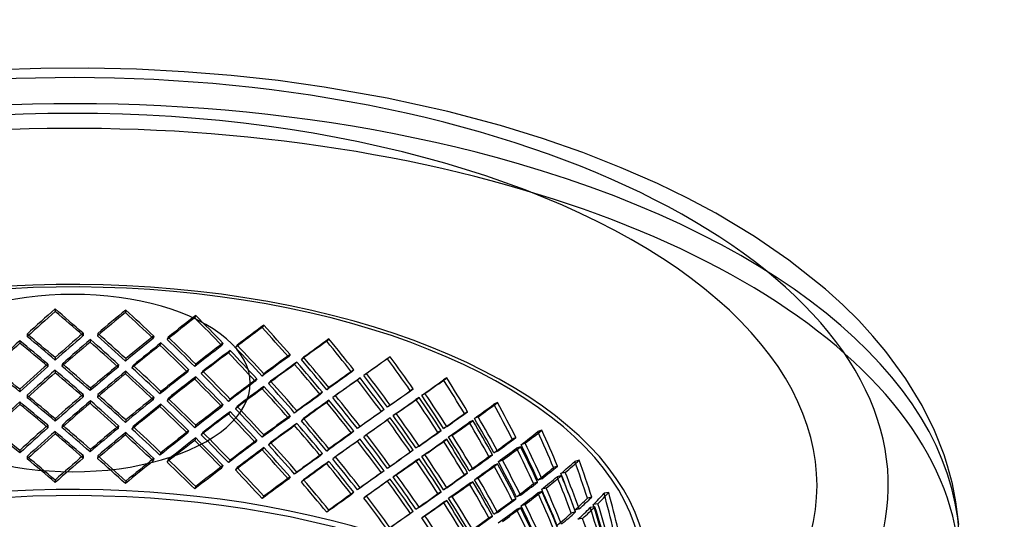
# Model space of a CAD drawing. Header units: millimetres. Extents: x -483 to 483, y -417 to 361.
# Tile 12 of 12: x -27 to 470, y 109 to 361. Entities that reach past the tile are written whole.
import ezdxf

# ---------------------------------------------------------------- set-up
doc = ezdxf.new("R2010")
doc.units = ezdxf.units.MM
doc.layers.add('HIDDEN', color=7, linetype='Continuous')
doc.layers.add('THICK', color=7, linetype='Continuous')

msp = doc.modelspace()

# ---------------------------------------------------------------- linework, layer by layer
at = {"layer": 'HIDDEN'}
for p, q in [((-8.93, 214.92), (-8.85, 213.67)), ((26.76, 214.37), (26.53, 213.13)), ((62.04, 211.63), (61.51, 210.41)), ((96.38, 206.75), (95.55, 205.57)), ((-26.74, 198.93), (-26.66, 197.68)), ((-23.07, 202.28), (-22.99, 201.02)), ((5.23, 202.71), (5.3, 201.46)), ((8.95, 199.48), (8.72, 198.23)), ((12.63, 202.6), (12.4, 201.35)), ((40.82, 201.29), (40.59, 200.05)), ((48.14, 200.72), (47.61, 199.5)), ((129.26, 199.79), (128.15, 198.67)), ((44.5, 197.83), (43.97, 196.61)), ((75.79, 197.7), (75.26, 196.47)), ((79.38, 194.01), (78.55, 192.83)), ((82.92, 196.68), (82.09, 195.5)), ((-8.93, 190.41), (-8.85, 189.16)), ((26.76, 189.86), (26.53, 188.62)), ((109.62, 191.98), (108.78, 190.8)), ((116.44, 190.53), (115.33, 189.41)), ((160.19, 190.86), (158.8, 189.82)), ((-12.61, 187.15), (-12.53, 185.9)), ((-8.93, 184.03), (-8.85, 182.79)), ((-5.25, 187.27), (-5.49, 186.01)), ((23.09, 186.83), (22.86, 185.59)), ((30.42, 186.49), (29.88, 185.26)), ((58.44, 184.32), (57.91, 183.1)), ((62.04, 187.12), (61.51, 185.9)), ((113.06, 188.07), (111.94, 186.95)), ((141.78, 184.22), (140.66, 183.1)), ((26.76, 183.48), (26.53, 182.24)), ((62.04, 180.75), (61.51, 179.53)), ((65.63, 183.53), (64.79, 182.34)), ((92.9, 179.65), (92.07, 178.47)), ((96.38, 182.24), (95.55, 181.06)), ((145.02, 180.12), (143.63, 179.07)), ((148.2, 182.37), (146.81, 181.33)), ((188.68, 180.11), (187.05, 179.16)), ((-26.74, 174.42), (-26.66, 173.16)), ((8.95, 174.97), (8.72, 173.72)), ((96.38, 175.86), (95.55, 174.68)), ((99.84, 178.43), (98.72, 177.3)), ((129.26, 175.28), (128.15, 174.16)), ((171.79, 174.55), (170.41, 173.51)), ((-23.07, 171.39), (-22.99, 170.14)), ((5.23, 171.82), (5.3, 170.57)), ((12.63, 171.71), (12.4, 170.46)), ((40.82, 170.4), (40.59, 169.16)), ((44.5, 173.32), (43.97, 172.09)), ((48.14, 169.83), (47.61, 168.61)), ((79.38, 169.5), (78.55, 168.32)), ((125.96, 172.9), (124.84, 171.78)), ((132.54, 171.26), (131.16, 170.21)), ((174.78, 170.25), (173.15, 169.3)), ((177.71, 172.32), (176.08, 171.37)), ((-26.74, 168.04), (-26.66, 166.79)), ((8.95, 168.59), (8.72, 167.34)), ((44.5, 166.94), (43.97, 165.72)), ((75.79, 166.81), (75.26, 165.58)), ((82.92, 165.79), (82.09, 164.61)), ((129.26, 168.9), (128.15, 167.78)), ((157.1, 164.17), (155.72, 163.13)), ((160.19, 166.35), (158.8, 165.31)), ((214.31, 167.68), (212.47, 166.84)), ((-8.93, 159.52), (-8.85, 158.27)), ((26.76, 158.97), (26.53, 157.73)), ((79.38, 163.12), (78.55, 161.94)), ((109.62, 161.09), (108.78, 159.91)), ((113.06, 163.56), (111.94, 162.44)), ((116.44, 159.64), (115.33, 158.52)), ((160.19, 159.98), (158.8, 158.93)), ((163.24, 162.14), (161.6, 161.18)), ((199.2, 163.11), (197.57, 162.16)), ((204.52, 160.53), (202.67, 159.69)), ((-12.61, 156.27), (-12.53, 155.02)), ((-5.25, 156.38), (-5.49, 155.13)), ((23.09, 155.94), (22.86, 154.7)), ((30.42, 155.6), (29.88, 154.37)), ((62.04, 156.23), (61.51, 155.01)), ((113.06, 157.19), (111.94, 156.07)), ((145.02, 155.6), (143.63, 154.56)), ((188.68, 155.59), (187.05, 154.64)), ((201.89, 158.64), (200.04, 157.79)), ((-8.93, 153.15), (-8.85, 151.9)), ((26.76, 152.6), (26.53, 151.35)), ((58.44, 153.43), (57.91, 152.21)), ((62.04, 149.86), (61.51, 148.64)), ((65.63, 152.64), (64.79, 151.45)), ((96.38, 151.35), (95.55, 150.17)), ((141.78, 153.34), (140.66, 152.22)), ((145.02, 149.23), (143.63, 148.18)), ((148.2, 151.48), (146.81, 150.44)), ((185.87, 153.59), (184.24, 152.64)), ((188.68, 149.22), (187.05, 148.27)), ((191.46, 151.2), (189.6, 150.35)), ((223.59, 150.08), (221.74, 149.23)), ((236.7, 153.77), (234.66, 153.05)), ((8.95, 144.08), (8.72, 142.83)), ((92.9, 148.76), (92.07, 147.58)), ((96.38, 144.97), (95.55, 143.79)), ((99.84, 147.54), (98.72, 146.41)), ((129.26, 144.39), (128.15, 143.27)), ((174.78, 145.74), (173.15, 144.79)), ((225.95, 145.44), (223.9, 144.72)), ((228.24, 147.19), (226.2, 146.46)), ((-26.74, 143.53), (-26.66, 142.28)), ((-23.07, 140.5), (-22.99, 139.25)), ((5.23, 140.94), (5.3, 139.68)), ((12.63, 140.82), (12.4, 139.57)), ((40.82, 139.52), (40.59, 138.27)), ((44.5, 142.43), (43.97, 141.21)), ((125.96, 142.01), (124.84, 140.89)), ((132.54, 140.37), (131.16, 139.32)), ((171.79, 143.67), (170.41, 142.62)), ((174.78, 139.37), (173.15, 138.41)), ((177.71, 141.43), (176.08, 140.48)), ((211.82, 141.33), (209.97, 140.49)), ((214.31, 143.16), (212.47, 142.32)), ((48.14, 138.95), (47.61, 137.72)), ((75.79, 135.92), (75.26, 134.7)), ((79.38, 138.61), (78.55, 137.43)), ((82.92, 134.9), (82.09, 133.72)), ((129.26, 138.01), (128.15, 136.89)), ((160.19, 135.46), (158.8, 134.42)), ((214.31, 136.79), (212.47, 135.95)), ((216.77, 138.61), (214.72, 137.88)), ((244.59, 135.64), (242.55, 134.91)), ((255.49, 138.59), (253.29, 138)), ((109.62, 130.2), (108.78, 129.02)), ((113.06, 132.67), (111.94, 131.55)), ((157.1, 133.28), (155.72, 132.24)), ((163.24, 131.25), (161.6, 130.29)), ((199.2, 132.23), (197.57, 131.27)), ((201.89, 134.12), (200.04, 133.28)), ((204.52, 129.65), (202.67, 128.8)), ((236.7, 129.26), (234.66, 128.53)), ((246.57, 130.87), (244.37, 130.28)), ((248.49, 132.49), (246.29, 131.89)), ((-8.93, 128.63), (-8.85, 127.38)), ((26.76, 128.08), (26.53, 126.84)), ((62.04, 125.35), (61.51, 124.12)), ((116.44, 128.76), (115.33, 127.64)), ((145.02, 124.71), (143.63, 123.67)), ((160.19, 129.09), (158.8, 128.05)), ((188.68, 124.7), (187.05, 123.75)), ((201.89, 127.75), (200.04, 126.91)), ((234.55, 127.56), (232.51, 126.84)), ((238.8, 124.56), (236.59, 123.97)), ((96.38, 120.46), (95.55, 119.28)), ((141.78, 122.45), (140.66, 121.33)), ((148.2, 120.6), (146.81, 119.55)), ((185.87, 122.7), (184.24, 121.76)), ((191.46, 120.31), (189.6, 119.46)), ((225.95, 120.93), (223.9, 120.21)), ((236.7, 122.88), (234.66, 122.16)), ((261.88, 120.02), (259.68, 119.43)), ((270.42, 122.37), (268.09, 121.92)), ((174.78, 114.85), (173.15, 113.9)), ((188.68, 118.33), (187.05, 117.38)), ((223.59, 119.19), (221.74, 118.34)), ((225.95, 114.56), (223.9, 113.83)), ((228.24, 116.3), (226.2, 115.58)), ((263.46, 115.14), (261.13, 114.69)), ((264.98, 116.65), (262.65, 116.2)), ((129.26, 113.5), (128.15, 112.38)), ((171.79, 112.78), (170.41, 111.73)), ((177.71, 110.55), (176.08, 109.59)), ((211.82, 110.44), (209.97, 109.6)), ((214.31, 112.28), (212.47, 111.43)), ((253.73, 112.51), (251.53, 111.91)), ((255.49, 114.08), (253.29, 113.49)), ((257.21, 109.26), (254.87, 108.81))]:
    msp.add_line(p, q, dxfattribs=at)
for centre, major_axis, ratio, start_param, end_param in [((0, 94.7), (447.5, 0), 0.5, 1.047198, 2.617994), ((0, 82.27), (447.5, 0), 0.5, 0, 2.617994), ((0, 94.7), (447.5, 0), 0.5, 0, 1.047198), ((0, 82.27), (-290, 0), 0.5, 3.141591, 5.759587), ((0, 82.27), (287.5, 0), 0.5, -0.000001, 2.617994), ((0, 69.99), (278.92, 283.25), 0.280285, 1.324294, 1.373116), ((0, 69.99), (276.52, 280.81), 0.280285, 1.324294, 1.373541), ((0, 69.99), (281.23, -276.93), 0.255525, 1.799277, 1.848098), ((0, 69.99), (278.81, -274.55), 0.255525, 1.798852, 1.848098), ((0, 69.99), (283.23, 270.41), 0.230402, 1.261871, 1.310692), ((0, 69.99), (276.27, -289.37), 0.304699, 1.738501, 1.787322), ((0, 69.99), (280.79, 268.08), 0.230402, 1.261871, 1.311117), ((0, 69.99), (273.89, -286.87), 0.304699, 1.738076, 1.787322), ((0, 69.99), (283.87, 254.48), 0.178986, 1.196096, 1.245343), ((0, 69.99), (286.34, 256.69), 0.178986, 1.196096, 1.244918), ((0, 69.99), (267.55, -298.45), 0.352566, 1.68065, 1.729897), ((0, 69.99), (269.88, -301.04), 0.352566, 1.681075, 1.729897), ((0, 69.99), (285.91, 239.94), 0.125884, 1.126745, 1.175991), ((0, 69.99), (288.4, 242.02), 0.125884, 1.126745, 1.175566), ((0, 69.99), (259.62, -309.36), 0.399246, 1.626802, 1.676049), ((0, 69.99), (261.88, -312.05), 0.399246, 1.627227, 1.676049), ((0, 69.99), (278.92, 283.25), 0.280285, 1.385827, 1.434815), ((0, 39.1), (281.23, -276.93), 0.255525, 1.860791, 1.909631), ((0, 45.48), (281.23, -276.93), 0.255525, 1.848098, 1.89692), ((0, 45.48), (278.81, -274.55), 0.255525, 1.848098, 1.897345), ((0, 45.48), (278.92, 283.25), 0.280285, 1.275473, 1.324294), ((0, 45.48), (276.52, 280.81), 0.280285, 1.275048, 1.324294), ((0, 69.99), (283.23, 270.41), 0.230402, 1.323404, 1.372392), ((0, 39.1), (276.27, -289.37), 0.304699, 1.800015, 1.848855), ((0, 45.48), (273.89, -286.87), 0.304699, 1.787322, 1.836569), ((0, 45.48), (276.27, -289.37), 0.304699, 1.787322, 1.836144), ((0, 45.48), (280.79, 268.08), 0.230402, 1.212624, 1.261871), ((0, 45.48), (283.23, 270.41), 0.230402, 1.213049, 1.261871), ((0, 45.48), (267.55, -298.45), 0.352566, 1.729897, 1.779143), ((0, 45.48), (269.88, -301.04), 0.352566, 1.729897, 1.778718), ((0, 69.99), (289.55, 226.3), 0.070976, 1.053383, 1.102204), ((0, 69.99), (252.04, -322.48), 0.44481, 1.57739, 1.626211), ((0, 69.99), (276.52, 280.81), 0.280285, 1.386363, 1.43578), ((0, 39.1), (278.81, -274.55), 0.255525, 1.860901, 1.910167), ((0, 69.99), (280.79, 268.08), 0.230402, 1.323939, 1.373357), ((0, 39.1), (273.89, -286.87), 0.304699, 1.800125, 1.849391), ((0, 69.99), (283.87, 254.48), 0.178986, 1.258165, 1.307583), ((0, 69.99), (286.34, 256.69), 0.178986, 1.257629, 1.306618), ((0, 39.1), (267.55, -298.45), 0.352566, 1.7427, 1.791966), ((0, 39.1), (269.88, -301.04), 0.352566, 1.742589, 1.79143), ((0, 45.48), (283.87, 254.48), 0.178986, 1.14685, 1.196096), ((0, 45.48), (286.34, 256.69), 0.178986, 1.147275, 1.196096), ((0, 69.99), (288.4, 242.02), 0.125884, 1.188278, 1.237266), ((0, 39.1), (261.88, -312.05), 0.399246, 1.688741, 1.737582), ((0, 45.48), (259.62, -309.36), 0.399246, 1.676049, 1.725295), ((0, 45.48), (261.88, -312.05), 0.399246, 1.676049, 1.72487), ((0, 69.99), (287.06, 224.35), 0.070976, 1.053383, 1.102629), ((0, 69.99), (249.87, -319.7), 0.44481, 1.576965, 1.626211), ((0, 69.99), (285.91, 239.94), 0.125884, 1.188813, 1.238231), ((0, 39.1), (259.62, -309.36), 0.399246, 1.688852, 1.738118), ((0, 45.48), (285.91, 239.94), 0.125884, 1.077498, 1.126745), ((0, 45.48), (288.4, 242.02), 0.125884, 1.077923, 1.126745), ((0, 45.48), (249.87, -319.7), 0.44481, 1.626211, 1.675457), ((0, 45.48), (252.04, -322.48), 0.44481, 1.626211, 1.675033), ((0, 69.99), (287.48, 207.61), 0.014223, 0.975327, 1.024573), ((0, 69.99), (289.98, 209.41), 0.014223, 0.975327, 1.024148), ((0, 69.99), (238.02, -329.6), 0.489256, 1.531821, 1.581067), ((0, 69.99), (240.09, -332.46), 0.489256, 1.532246, 1.581067), ((0, 14.59), (281.23, -276.93), 0.255525, 1.909631, 1.95862), ((0, 14.59), (278.81, -274.55), 0.255525, 1.910167, 1.959585), ((0, 45.48), (278.92, 283.25), 0.280285, 1.336987, 1.385827), ((0, 45.48), (276.52, 280.81), 0.280285, 1.337097, 1.386363), ((0, 39.1), (278.92, 283.25), 0.280285, 1.324294, 1.373116), ((0, 39.1), (281.23, -276.93), 0.255525, 1.799277, 1.848098), ((0, 14.59), (273.89, -286.87), 0.304699, 1.849391, 1.898809), ((0, 14.59), (276.27, -289.37), 0.304699, 1.848855, 1.897844), ((0, 45.48), (280.79, 268.08), 0.230402, 1.274673, 1.323939), ((0, 45.48), (283.23, 270.41), 0.230402, 1.274563, 1.323404), ((0, 14.59), (267.55, -298.45), 0.352566, 1.791966, 1.841383), ((0, 14.59), (269.88, -301.04), 0.352566, 1.79143, 1.840418), ((0, 45.48), (286.34, 256.69), 0.178986, 1.208789, 1.257629), ((0, 69.99), (287.06, 224.35), 0.070976, 1.115451, 1.164869), ((0, 69.99), (289.55, 226.3), 0.070976, 1.114916, 1.163904), ((0, 39.1), (249.87, -319.7), 0.44481, 1.639014, 1.68828), ((0, 39.1), (252.04, -322.48), 0.44481, 1.638904, 1.687744), ((0, 45.48), (289.55, 226.3), 0.070976, 1.004561, 1.053383), ((0, 39.1), (276.52, 280.81), 0.280285, 1.324294, 1.373541), ((0, 39.1), (278.81, -274.55), 0.255525, 1.798852, 1.848098), ((0, 39.1), (280.79, 268.08), 0.230402, 1.261871, 1.311117), ((0, 39.1), (283.23, 270.41), 0.230402, 1.261871, 1.310692), ((0, 39.1), (273.89, -286.87), 0.304699, 1.738076, 1.787322), ((0, 39.1), (276.27, -289.37), 0.304699, 1.738501, 1.787322), ((0, 45.48), (283.87, 254.48), 0.178986, 1.208899, 1.258165), ((0, 39.1), (283.87, 254.48), 0.178986, 1.196096, 1.245343), ((0, 39.1), (286.34, 256.69), 0.178986, 1.196096, 1.244918), ((0, 39.1), (267.55, -298.45), 0.352566, 1.68065, 1.729897), ((0, 39.1), (269.88, -301.04), 0.352566, 1.681075, 1.729897), ((0, 14.59), (259.62, -309.36), 0.399246, 1.738118, 1.787535), ((0, 14.59), (261.88, -312.05), 0.399246, 1.737582, 1.78657), ((0, 45.48), (288.4, 242.02), 0.125884, 1.139437, 1.188278), ((0, 45.48), (287.06, 224.35), 0.070976, 1.004136, 1.053383), ((0, 69.99), (287.48, 207.61), 0.014223, 1.037396, 1.086813), ((0, 69.99), (289.98, 209.41), 0.014223, 1.03686, 1.085848), ((0, 39.1), (238.02, -329.6), 0.489256, 1.59387, 1.643136), ((0, 39.1), (240.09, -332.46), 0.489256, 1.59376, 1.6426), ((0, 45.48), (238.02, -329.6), 0.489256, 1.581067, 1.630313), ((0, 45.48), (240.09, -332.46), 0.489256, 1.581067, 1.629889), ((0, 69.99), (287.38, 189.53), 0.044256, -0.940824, -0.891577), ((0, 69.99), (289.88, 191.18), 0.044256, -0.940399, -0.891577), ((0, 69.99), (223.69, -339.18), 0.532474, 1.492371, 1.541617), ((0, 69.99), (225.64, -342.13), 0.532474, 1.492795, 1.541617), ((0, 45.48), (285.91, 239.94), 0.125884, 1.139548, 1.188813), ((0, 39.1), (285.91, 239.94), 0.125884, 1.126745, 1.175991), ((0, 39.1), (288.4, 242.02), 0.125884, 1.126745, 1.175566), ((0, 39.1), (259.62, -309.36), 0.399246, 1.626802, 1.676049), ((0, 39.1), (261.88, -312.05), 0.399246, 1.627227, 1.676049), ((0, 14.59), (249.87, -319.7), 0.44481, 1.68828, 1.737697), ((0, 14.59), (252.04, -322.48), 0.44481, 1.687744, 1.736732), ((0, 45.48), (289.98, 209.41), 0.014223, 0.926506, 0.975327), ((0, 14.59), (281.23, -276.93), 0.255525, 1.848098, 1.89692), ((0, 14.59), (278.81, -274.55), 0.255525, 1.848098, 1.897345), ((0, 14.59), (278.92, 283.25), 0.280285, 1.275473, 1.324294), ((0, 14.59), (276.52, 280.81), 0.280285, 1.275048, 1.324294), ((0, 14.59), (273.89, -286.87), 0.304699, 1.787322, 1.836569), ((0, 14.59), (276.27, -289.37), 0.304699, 1.787322, 1.836144), ((0, 14.59), (280.79, 268.08), 0.230402, 1.212624, 1.261871), ((0, 14.59), (283.23, 270.41), 0.230402, 1.213049, 1.261871), ((0, 14.59), (269.88, -301.04), 0.352566, 1.729897, 1.778718), ((0, 45.48), (287.06, 224.35), 0.070976, 1.066185, 1.115451), ((0, 45.48), (289.55, 226.3), 0.070976, 1.066075, 1.114916), ((0, 14.59), (238.02, -329.6), 0.489256, 1.643136, 1.692553), ((0, 14.59), (240.09, -332.46), 0.489256, 1.6426, 1.691588), ((0, 45.48), (287.48, 207.61), 0.014223, 0.926081, 0.975327), ((0, 69.99), (287.38, 189.53), 0.044256, -1.003064, -0.953646), ((0, 69.99), (289.88, 191.18), 0.044256, -1.002099, -0.95311), ((0, 39.1), (223.69, -339.18), 0.532474, 1.55442, 1.603686), ((0, 39.1), (225.64, -342.13), 0.532474, 1.554309, 1.60315), ((0, 45.48), (223.69, -339.18), 0.532474, 1.541617, 1.590863), ((0, 45.48), (225.64, -342.13), 0.532474, 1.541617, 1.590438), ((0, 39.1), (278.92, 283.25), 0.280285, 1.385827, 1.434815), ((0, 39.1), (276.52, 280.81), 0.280285, 1.386363, 1.43578), ((0, 8.22), (281.23, -276.93), 0.255525, 1.860791, 1.909631), ((0, 8.22), (278.81, -274.55), 0.255525, 1.860901, 1.910167), ((0, 39.1), (280.79, 268.08), 0.230402, 1.323939, 1.373357), ((0, 39.1), (283.23, 270.41), 0.230402, 1.323404, 1.372392), ((0, 8.22), (273.89, -286.87), 0.304699, 1.800125, 1.849391), ((0, 8.22), (276.27, -289.37), 0.304699, 1.800015, 1.848855), ((0, 39.1), (283.87, 254.48), 0.178986, 1.258165, 1.307583), ((0, 39.1), (286.34, 256.69), 0.178986, 1.257629, 1.306618), ((0, 8.22), (267.55, -298.45), 0.352566, 1.7427, 1.791966), ((0, 8.22), (269.88, -301.04), 0.352566, 1.742589, 1.79143), ((0, 14.59), (267.55, -298.45), 0.352566, 1.729897, 1.779143), ((0, 14.59), (283.87, 254.48), 0.178986, 1.14685, 1.196096), ((0, 14.59), (286.34, 256.69), 0.178986, 1.147275, 1.196096), ((0, 14.59), (259.62, -309.36), 0.399246, 1.676049, 1.725295), ((0, 14.59), (261.88, -312.05), 0.399246, 1.676049, 1.72487), ((0, 39.1), (287.06, 224.35), 0.070976, 1.053383, 1.102629), ((0, 39.1), (289.55, 226.3), 0.070976, 1.053383, 1.102204), ((0, 39.1), (249.87, -319.7), 0.44481, 1.576965, 1.626211), ((0, 39.1), (252.04, -322.48), 0.44481, 1.57739, 1.626211), ((0, 45.48), (289.98, 209.41), 0.014223, 0.98802, 1.03686), ((0, 69.99), (286.96, 169.9), 0.104056, -0.849975, -0.800728), ((0, 69.99), (289.45, 171.37), 0.104056, -0.84955, -0.800728), ((0, 69.99), (206.39, -348.59), 0.574183, 1.46002, 1.509266), ((0, 69.99), (208.18, -351.62), 0.574183, 1.460445, 1.509266), ((0, 39.1), (285.91, 239.94), 0.125884, 1.188813, 1.238231), ((0, 39.1), (288.4, 242.02), 0.125884, 1.188278, 1.237266), ((0, 8.22), (259.62, -309.36), 0.399246, 1.688852, 1.738118), ((0, 8.22), (261.88, -312.05), 0.399246, 1.688741, 1.737582), ((0, 14.59), (285.91, 239.94), 0.125884, 1.077498, 1.126745), ((0, 14.59), (288.4, 242.02), 0.125884, 1.077923, 1.126745), ((0, 14.59), (252.04, -322.48), 0.44481, 1.626211, 1.675033), ((0, 45.48), (287.48, 207.61), 0.014223, 0.98813, 1.037396), ((0, 39.1), (289.98, 209.41), 0.014223, 0.975327, 1.024148), ((0, 39.1), (240.09, -332.46), 0.489256, 1.532246, 1.581067), ((0, 14.59), (223.69, -339.18), 0.532474, 1.603686, 1.653103), ((0, 14.59), (225.64, -342.13), 0.532474, 1.60315, 1.652138), ((0, 45.48), (287.38, 189.53), 0.044256, -0.891577, -0.842331), ((0, 45.48), (289.88, 191.18), 0.044256, -0.891577, -0.842756), ((0, 45.48), (206.39, -348.59), 0.574183, 1.509266, 1.558513), ((0, 45.48), (208.18, -351.62), 0.574183, 1.509266, 1.558088), ((0, -16.3), (281.23, -276.93), 0.255525, 1.909631, 1.95862), ((0, 14.59), (278.92, 283.25), 0.280285, 1.336987, 1.385827), ((0, 14.59), (276.52, 280.81), 0.280285, 1.337097, 1.386363), ((0, -16.3), (273.89, -286.87), 0.304699, 1.849391, 1.898809), ((0, -16.3), (276.27, -289.37), 0.304699, 1.848855, 1.897844), ((0, 14.59), (280.79, 268.08), 0.230402, 1.274673, 1.323939), ((0, 14.59), (283.23, 270.41), 0.230402, 1.274563, 1.323404), ((0, -16.3), (267.55, -298.45), 0.352566, 1.791966, 1.841383), ((0, -16.3), (269.88, -301.04), 0.352566, 1.79143, 1.840418), ((0, 39.1), (287.06, 224.35), 0.070976, 1.115451, 1.164869), ((0, 39.1), (289.55, 226.3), 0.070976, 1.114916, 1.163904), ((0, 8.22), (249.87, -319.7), 0.44481, 1.639014, 1.68828), ((0, 8.22), (252.04, -322.48), 0.44481, 1.638904, 1.687744), ((0, 14.59), (249.87, -319.7), 0.44481, 1.626211, 1.675457), ((0, 39.1), (287.48, 207.61), 0.014223, 0.975327, 1.024573), ((0, 39.1), (238.02, -329.6), 0.489256, 1.531821, 1.581067), ((0, 69.99), (286.96, 169.9), 0.104056, -0.912215, -0.862797), ((0, 69.99), (289.45, 171.37), 0.104056, -0.91125, -0.862261), ((0, 39.1), (206.39, -348.59), 0.574183, 1.522069, 1.571335), ((0, 39.1), (208.18, -351.62), 0.574183, 1.521959, 1.570799), ((0, -16.3), (278.81, -274.55), 0.255525, 1.910167, 1.959585), ((0, 8.22), (278.92, 283.25), 0.280285, 1.324294, 1.373116), ((0, 8.22), (276.52, 280.81), 0.280285, 1.324294, 1.373541), ((0, 8.22), (281.23, -276.93), 0.255525, 1.799277, 1.848098), ((0, 8.22), (278.81, -274.55), 0.255525, 1.798852, 1.848098), ((0, 8.22), (280.79, 268.08), 0.230402, 1.261871, 1.311117), ((0, 8.22), (283.23, 270.41), 0.230402, 1.261871, 1.310692), ((0, 8.22), (273.89, -286.87), 0.304699, 1.738076, 1.787322), ((0, 8.22), (276.27, -289.37), 0.304699, 1.738501, 1.787322), ((0, 14.59), (283.87, 254.48), 0.178986, 1.208899, 1.258165), ((0, 14.59), (286.34, 256.69), 0.178986, 1.208789, 1.257629), ((0, 8.22), (286.34, 256.69), 0.178986, 1.196096, 1.244918), ((0, 8.22), (269.88, -301.04), 0.352566, 1.681075, 1.729897), ((0, -16.3), (259.62, -309.36), 0.399246, 1.738118, 1.787535), ((0, -16.3), (261.88, -312.05), 0.399246, 1.737582, 1.78657), ((0, 14.59), (287.06, 224.35), 0.070976, 1.004136, 1.053383), ((0, 14.59), (289.55, 226.3), 0.070976, 1.004561, 1.053383), ((0, 39.1), (289.98, 209.41), 0.014223, 1.03686, 1.085848), ((0, 8.22), (240.09, -332.46), 0.489256, 1.59376, 1.6426), ((0, 14.59), (238.02, -329.6), 0.489256, 1.581067, 1.630313), ((0, 14.59), (240.09, -332.46), 0.489256, 1.581067, 1.629889), ((0, 45.48), (287.38, 189.53), 0.044256, -0.953646, -0.90438), ((0, 45.48), (289.88, 191.18), 0.044256, -0.95311, -0.90427), ((0, 39.1), (289.88, 191.18), 0.044256, -0.940399, -0.891577), ((0, 39.1), (225.64, -342.13), 0.532474, 1.492795, 1.541617), ((0, 14.59), (206.39, -348.59), 0.574183, 1.571335, 1.620753), ((0, 14.59), (208.18, -351.62), 0.574183, 1.570799, 1.619788), ((0, 45.48), (286.96, 169.9), 0.104056, -0.800728, -0.751482), ((0, 45.48), (289.45, 171.37), 0.104056, -0.800728, -0.751907), ((0, 69.99), (286.46, 148.38), 0.164272, -0.750128, -0.700882), ((0, 69.99), (288.96, 149.67), 0.164272, -0.749703, -0.700882), ((0, 69.99), (185.41, -357.95), 0.613853, 1.436667, 1.485913), ((0, 69.99), (187.02, -361.06), 0.613853, 1.437092, 1.485913), ((0, 8.22), (283.87, 254.48), 0.178986, 1.196096, 1.245343), ((0, 8.22), (267.55, -298.45), 0.352566, 1.68065, 1.729897), ((0, 14.59), (285.91, 239.94), 0.125884, 1.139548, 1.188813), ((0, 14.59), (288.4, 242.02), 0.125884, 1.139437, 1.188278), ((0, 8.22), (288.4, 242.02), 0.125884, 1.126745, 1.175566), ((0, 8.22), (261.88, -312.05), 0.399246, 1.627227, 1.676049), ((0, -16.3), (249.87, -319.7), 0.44481, 1.68828, 1.737697), ((0, -16.3), (252.04, -322.48), 0.44481, 1.687744, 1.736732), ((0, 39.1), (287.48, 207.61), 0.014223, 1.037396, 1.086813), ((0, 8.22), (238.02, -329.6), 0.489256, 1.59387, 1.643136), ((0, 39.1), (287.38, 189.53), 0.044256, -0.940824, -0.891577), ((0, 39.1), (223.69, -339.18), 0.532474, 1.492371, 1.541617), ((0, 69.99), (286.46, 148.38), 0.164272, -0.812368, -0.762951), ((0, 69.99), (288.96, 149.67), 0.164272, -0.811403, -0.762415), ((0, 39.1), (185.41, -357.95), 0.613853, 1.498716, 1.547982), ((0, 39.1), (187.02, -361.06), 0.613853, 1.498606, 1.547446), ((0, 45.48), (185.41, -357.95), 0.613853, 1.485913, 1.53516), ((0, 45.48), (187.02, -361.06), 0.613853, 1.485913, 1.534735), ((0, -16.3), (281.23, -276.93), 0.255525, 1.848098, 1.89692), ((0, -16.3), (278.81, -274.55), 0.255525, 1.848098, 1.897345), ((0, -16.3), (278.92, 283.25), 0.280285, 1.275473, 1.324294), ((0, -16.3), (276.52, 280.81), 0.280285, 1.275048, 1.324294), ((0, -16.3), (273.89, -286.87), 0.304699, 1.787322, 1.836569), ((0, -16.3), (276.27, -289.37), 0.304699, 1.787322, 1.836144), ((0, -16.3), (283.23, 270.41), 0.230402, 1.213049, 1.261871), ((0, 8.22), (285.91, 239.94), 0.125884, 1.126745, 1.175991), ((0, 8.22), (259.62, -309.36), 0.399246, 1.626802, 1.676049), ((0, 14.59), (287.06, 224.35), 0.070976, 1.066185, 1.115451), ((0, 14.59), (289.55, 226.3), 0.070976, 1.066075, 1.114916), ((0, -16.3), (238.02, -329.6), 0.489256, 1.643136, 1.692553), ((0, -16.3), (240.09, -332.46), 0.489256, 1.6426, 1.691588), ((0, 14.59), (287.48, 207.61), 0.014223, 0.926081, 0.975327), ((0, 14.59), (289.98, 209.41), 0.014223, 0.926506, 0.975327), ((0, 39.1), (289.88, 191.18), 0.044256, -1.002099, -0.95311), ((0, 8.22), (225.64, -342.13), 0.532474, 1.554309, 1.60315), ((0, 14.59), (223.69, -339.18), 0.532474, 1.541617, 1.590863), ((0, 14.59), (225.64, -342.13), 0.532474, 1.541617, 1.590438), ((0, 45.48), (286.96, 169.9), 0.104056, -0.862797, -0.813531), ((0, 45.48), (289.45, 171.37), 0.104056, -0.862261, -0.813421), ((0, -19.92), (-287.5, 0), 0.5, 3.141591, 5.759587), ((0, -16.3), (280.79, 268.08), 0.230402, 1.212624, 1.261871), ((0, -16.3), (267.55, -298.45), 0.352566, 1.729897, 1.779143), ((0, -16.3), (269.88, -301.04), 0.352566, 1.729897, 1.778718), ((0, -16.3), (283.87, 254.48), 0.178986, 1.14685, 1.196096), ((0, -16.3), (286.34, 256.69), 0.178986, 1.147275, 1.196096), ((0, -16.3), (261.88, -312.05), 0.399246, 1.676049, 1.72487), ((0, 8.22), (287.06, 224.35), 0.070976, 1.053383, 1.102629), ((0, 8.22), (289.55, 226.3), 0.070976, 1.053383, 1.102204), ((0, 8.22), (249.87, -319.7), 0.44481, 1.576965, 1.626211), ((0, 8.22), (252.04, -322.48), 0.44481, 1.57739, 1.626211), ((0, 39.1), (287.38, 189.53), 0.044256, -1.003064, -0.953646), ((0, 8.22), (223.69, -339.18), 0.532474, 1.55442, 1.603686), ((0, 39.1), (286.96, 169.9), 0.104056, -0.849975, -0.800728), ((0, 39.1), (289.45, 171.37), 0.104056, -0.84955, -0.800728), ((0, 39.1), (206.39, -348.59), 0.574183, 1.46002, 1.509266), ((0, 39.1), (208.18, -351.62), 0.574183, 1.460445, 1.509266), ((0, 14.59), (185.41, -357.95), 0.613853, 1.547982, 1.597399), ((0, 14.59), (187.02, -361.06), 0.613853, 1.547446, 1.596434), ((0, 45.48), (286.46, 148.38), 0.164272, -0.700882, -0.651635), ((0, 45.48), (288.96, 149.67), 0.164272, -0.700882, -0.65206), ((0, 69.99), (286.15, 124.55), 0.223179, -0.638882, -0.589635), ((0, 69.99), (288.64, 125.63), 0.223179, -0.638457, -0.589635), ((0, 69.99), (159.87, -367.29), 0.650581, 1.424713, 1.47396), ((0, 69.99), (161.26, -370.49), 0.650581, 1.425138, 1.47396), ((0, -24.25), (-290, 0), 0.5, 3.141591, 5.759587), ((0, -16.3), (259.62, -309.36), 0.399246, 1.676049, 1.725295), ((0, -16.3), (288.4, 242.02), 0.125884, 1.077923, 1.126745), ((0, 14.59), (287.48, 207.61), 0.014223, 0.98813, 1.037396), ((0, 14.59), (289.98, 209.41), 0.014223, 0.98802, 1.03686), ((0, -16.3), (223.69, -339.18), 0.532474, 1.603686, 1.653103), ((0, -16.3), (225.64, -342.13), 0.532474, 1.60315, 1.652138), ((0, 14.59), (287.38, 189.53), 0.044256, -0.891577, -0.842331), ((0, 14.59), (289.88, 191.18), 0.044256, -0.891577, -0.842756), ((0, 14.59), (208.18, -351.62), 0.574183, 1.509266, 1.558088), ((0, 69.99), (286.15, 124.55), 0.223179, -0.701122, -0.651704), ((0, 69.99), (288.64, 125.63), 0.223179, -0.700157, -0.651168), ((0, 39.1), (159.87, -367.29), 0.650581, 1.486763, 1.536029), ((0, 45.48), (159.87, -367.29), 0.650581, 1.47396, 1.523206), ((0, 39.1), (161.26, -370.49), 0.650581, 1.486652, 1.535493), ((0, 45.48), (161.26, -370.49), 0.650581, 1.47396, 1.522781), ((0, -16.3), (285.91, 239.94), 0.125884, 1.077498, 1.126745), ((0, -16.3), (249.87, -319.7), 0.44481, 1.626211, 1.675457), ((0, -16.3), (252.04, -322.48), 0.44481, 1.626211, 1.675033), ((0, 8.22), (287.48, 207.61), 0.014223, 0.975327, 1.024573), ((0, 8.22), (289.98, 209.41), 0.014223, 0.975327, 1.024148), ((0, 8.22), (238.02, -329.6), 0.489256, 1.531821, 1.581067), ((0, 8.22), (240.09, -332.46), 0.489256, 1.532246, 1.581067), ((0, 39.1), (286.96, 169.9), 0.104056, -0.912215, -0.862797), ((0, 39.1), (289.45, 171.37), 0.104056, -0.91125, -0.862261), ((0, 8.22), (206.39, -348.59), 0.574183, 1.522069, 1.571335), ((0, 8.22), (208.18, -351.62), 0.574183, 1.521959, 1.570799), ((0, 14.59), (206.39, -348.59), 0.574183, 1.509266, 1.558513), ((0, 45.48), (286.46, 148.38), 0.164272, -0.762951, -0.713685), ((0, 45.48), (288.96, 149.67), 0.164272, -0.762415, -0.713574), ((0, 14.59), (161.26, -370.49), 0.650581, 1.535493, 1.584481), ((0, -16.3), (287.06, 224.35), 0.070976, 1.004136, 1.053383), ((0, -16.3), (289.55, 226.3), 0.070976, 1.004561, 1.053383), ((0, -16.3), (238.02, -329.6), 0.489256, 1.581067, 1.630313), ((0, -16.3), (240.09, -332.46), 0.489256, 1.581067, 1.629889), ((0, 14.59), (287.38, 189.53), 0.044256, -0.953646, -0.90438), ((0, 14.59), (289.88, 191.18), 0.044256, -0.95311, -0.90427), ((0, -16.3), (206.39, -348.59), 0.574183, 1.571335, 1.620753), ((0, -16.3), (208.18, -351.62), 0.574183, 1.570799, 1.619788), ((0, 39.1), (286.46, 148.38), 0.164272, -0.750128, -0.700882), ((0, 39.1), (288.96, 149.67), 0.164272, -0.749703, -0.700882), ((0, 39.1), (185.41, -357.95), 0.613853, 1.436667, 1.485913), ((0, 14.59), (159.87, -367.29), 0.650581, 1.536029, 1.585446), ((0, 39.1), (187.02, -361.06), 0.613853, 1.437092, 1.485913), ((0, 45.48), (286.15, 124.55), 0.223179, -0.589635, -0.540389), ((0, 45.48), (288.64, 125.63), 0.223179, -0.589635, -0.540814), ((0, 69.99), (286.21, 97.9), 0.277814, -0.513593, -0.464347), ((0, 69.99), (288.7, 98.76), 0.277814, -0.513168, -0.464347), ((0, 69.99), (128.75, -376.39), 0.682948, 1.426802, 1.476049), ((0, 69.99), (129.87, -379.67), 0.682948, 1.427227, 1.476049), ((0, 8.22), (287.38, 189.53), 0.044256, -0.940824, -0.891577), ((0, 8.22), (289.88, 191.18), 0.044256, -0.940399, -0.891577), ((0, 8.22), (223.69, -339.18), 0.532474, 1.492371, 1.541617), ((0, 8.22), (225.64, -342.13), 0.532474, 1.492795, 1.541617), ((0, 14.59), (286.96, 169.9), 0.104056, -0.800728, -0.751482), ((0, 14.59), (289.45, 171.37), 0.104056, -0.800728, -0.751907), ((0, 39.1), (288.96, 149.67), 0.164272, -0.811403, -0.762415), ((0, 8.22), (187.02, -361.06), 0.613853, 1.498606, 1.547446), ((0, 14.59), (185.41, -357.95), 0.613853, 1.485913, 1.53516), ((0, 14.59), (187.02, -361.06), 0.613853, 1.485913, 1.534735), ((0, 69.99), (286.21, 97.9), 0.277814, -0.575833, -0.526416), ((0, 69.99), (288.7, 98.76), 0.277814, -0.574868, -0.52588), ((0, 39.1), (128.75, -376.39), 0.682948, 1.488851, 1.538117), ((0, 45.48), (128.75, -376.39), 0.682948, 1.476049, 1.525295), ((0, 39.1), (129.87, -379.67), 0.682948, 1.488741, 1.537582), ((0, 45.48), (129.87, -379.67), 0.682948, 1.476049, 1.52487), ((0, -16.3), (287.48, 207.61), 0.014223, 0.926081, 0.975327), ((0, -16.3), (289.98, 209.41), 0.014223, 0.926506, 0.975327), ((0, -16.3), (223.69, -339.18), 0.532474, 1.541617, 1.590863), ((0, -16.3), (225.64, -342.13), 0.532474, 1.541617, 1.590438), ((0, 14.59), (286.96, 169.9), 0.104056, -0.862797, -0.813531), ((0, 14.59), (289.45, 171.37), 0.104056, -0.862261, -0.813421), ((0, 39.1), (286.46, 148.38), 0.164272, -0.812368, -0.762951), ((0, 8.22), (185.41, -357.95), 0.613853, 1.498716, 1.547982), ((0, 45.48), (286.15, 124.55), 0.223179, -0.651704, -0.602438), ((0, 45.48), (288.64, 125.63), 0.223179, -0.651168, -0.602328), ((0, 14.59), (129.87, -379.67), 0.682948, 1.537582, 1.58657)]:
    msp.add_ellipse(centre, major_axis=major_axis, ratio=ratio, start_param=start_param, end_param=end_param, dxfattribs=at)
at = {"layer": 'THICK'}
for p, q in [((-16.08, 336.3), (-40.13, 335.51)), ((8.02, 336.41), (-16.08, 336.3)), ((32.1, 335.85), (8.02, 336.41)), ((56.14, 334.61), (32.1, 335.85)), ((79.99, 332.69), (56.14, 334.61)), ((103.57, 330.12), (79.99, 332.69)), ((126.78, 326.89), (103.57, 330.12)), ((158.57, 321.3), (126.78, 326.89)), ((189.27, 314.52), (158.57, 321.3)), ((215.74, 307.47), (189.27, 314.52)), ((237.03, 300.91), (215.74, 307.47)), ((257.38, 293.81), (237.03, 300.91)), ((276.75, 286.21), (257.38, 293.81)), ((295.04, 278.18), (276.75, 286.21)), ((310.18, 270.82), (295.04, 278.18)), ((324.42, 263.21), (310.18, 270.82)), ((343.88, 251.56), (324.42, 263.21)), ((361.29, 239.63), (343.88, 251.56)), ((379.84, 224.88), (361.29, 239.63)), ((388.58, 216.97), (379.84, 224.88)), ((396.53, 209.1), (388.58, 216.97)), ((403.74, 201.28), (396.53, 209.1)), ((410.25, 193.52), (403.74, 201.28)), ((420.33, 179.74), (410.25, 193.52)), ((428.52, 166.22), (420.33, 179.74)), ((434.73, 153.66), (428.52, 166.22)), ((439.59, 141.29), (434.73, 153.66)), ((441.37, 135.75), (439.59, 141.29)), ((443.79, 126.69), (441.37, 135.75)), ((445.59, 117.7), (443.79, 126.69)), ((447.03, 106.18), (445.59, 117.7))]:
    msp.add_line(p, q, dxfattribs=at)
for centre, major_axis, start_param, end_param in [((0, 125.88), (411.5, 0), 1.047198, 4.18879), ((0, 125.88), (375.5, 0), -0.523599, 2.617994), ((0, 125.88), (411.5, 0), -0.523599, 1.047198), ((0, 177.54), (89.5, 0), -0.523599, 2.617994), ((0, 125.88), (375.5, 0), 2.617994, 5.759587), ((0, 177.54), (89.5, 0), 2.617994, 5.759587)]:
    msp.add_ellipse(centre, major_axis=major_axis, ratio=0.5, start_param=start_param, end_param=end_param, dxfattribs=at)

doc.saveas('drawing.dxf')
